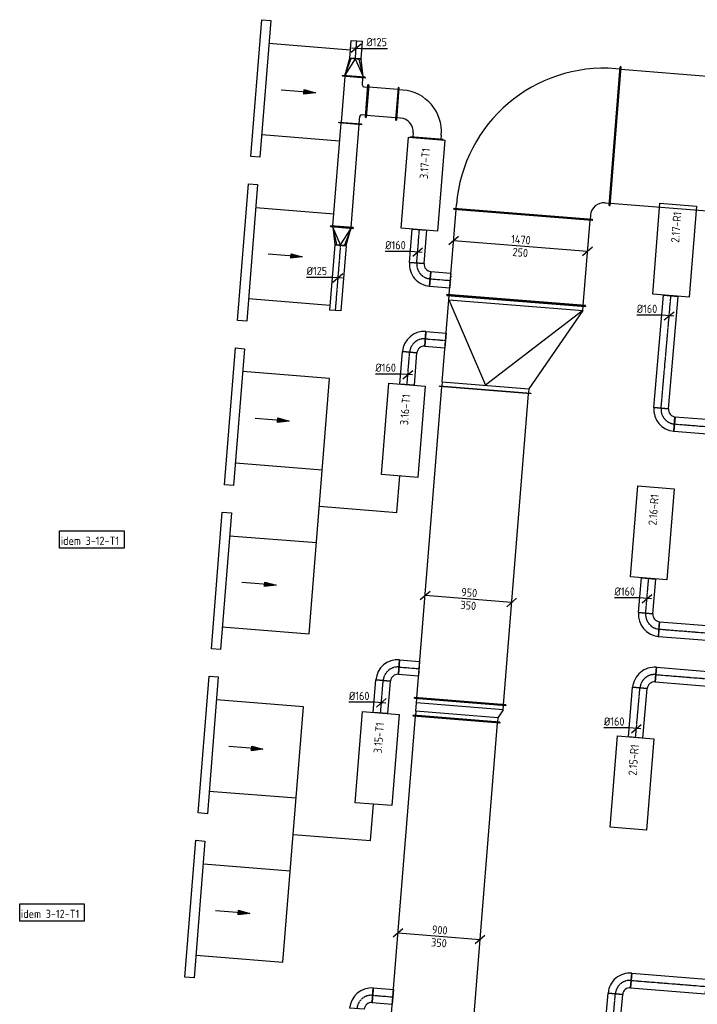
# Model space of a CAD drawing. Header units: millimetres. Extents: x -2745 to 52607, y -299 to 65129.
# Tile 34 of 40: x 19 to 7432, y 54365 to 65129. Entities that reach past the tile are written whole.
import ezdxf

# ---------------------------------------------------------------- set-up
doc = ezdxf.new("R2010")
doc.units = ezdxf.units.MM
doc.linetypes.add('CENTER2', pattern=[28.575, 19.05, -3.175, 3.175, -3.175])
doc.linetypes.add('SMALL_DASH', pattern=[1.5, 0.5, -1])
for name, color, linetype in [('WL570---_APP', 2, 'Continuous'), ('WL570---_RETOUR_D', 4, 'Continuous'), ('WL570---_RETOUR_HL', 1, 'CENTER2'), ('WL570---_TOEVOER', 3, 'Continuous'), ('WL570---_TOEVOER_D', 3, 'Continuous'), ('WL570---_TOEVOER_HL', 1, 'CENTER2'), ('WL570---_TOEVOER_RST', 3, 'Continuous'), ('WM570---', 1, 'Continuous'), ('WM570---_RETOUR', 1, 'Continuous'), ('WM570---_TOEVOER', 1, 'Continuous')]:
    doc.layers.add(name, color=color, linetype=linetype)
doc.styles.add('STABICAD-018', font='ISOCP.SHX', dxfattribs={"height": 90})
doc.styles.add('STABICAD-025', font='ISOCP.SHX', dxfattribs={"height": 125})

# ---------------------------------------------------------------- blocks, each defined once
blk = doc.blocks.new('*U751')
at = {"color": 0, "linetype": 'Continuous'}
for p, q in [((0, 475, -3025), (5, 475, -3025)), ((0, -475, -3025), (0, 475, -3025)), ((5, -475, -3025), (5, 475, -3025)), ((5, 450, -3025), (3401, 450, -3025)), ((3406, 475, -3025), (3401, 475, -3025)), ((3401, -475, -3025), (3401, 475, -3025)), ((3406, -475, -3025), (3406, 475, -3025)), ((0, -475, -3025), (5, -475, -3025)), ((5, -450, -3025), (3401, -450, -3025)), ((3406, -475, -3025), (3401, -475, -3025))]:
    blk.add_line(p, q, dxfattribs=at)
at = {"layer": 'WM570---_RETOUR', "color": 2, "style": 'STABICAD-025'}
for tag in ['CODE', 'SECTIONCODE', 'POSITIONCODE']:
    blk.add_attdef(tag, (4525, 54088, 3025), '', height=1.8, dxfattribs=at)
blk = doc.blocks.new('*U752')
at = {"color": 0, "linetype": 'Continuous'}
for p, q in [((-50, 475, -3025), (-45, 475, -3025)), ((-50, -475, -3025), (-50, 475, -3025)), ((-45, -475, -3025), (-45, 475, -3025)), ((0, 450, -3025), (-45, 450, -3025)), ((0, 450, -3025), (93, 450, -3025)), ((0, -450, -3025), (0, 450, -3025)), ((93, 450, -3025), (138, 450, -3025)), ((93, -500, -3025), (93, 450, -3025)), ((143, 475, -3025), (138, 475, -3025)), ((138, -525, -3025), (138, 475, -3025)), ((143, -525, -3025), (143, 475, -3025)), ((-50, -475, -3025), (-45, -475, -3025)), ((0, -450, -3025), (-45, -450, -3025)), ((93, -500, -3025), (0, -450, -3025)), ((93, -500, -3025), (138, -500, -3025)), ((143, -525, -3025), (138, -525, -3025))]:
    blk.add_line(p, q, dxfattribs=at)
at = {"layer": 'WM570---_RETOUR', "color": 2}
for tag, p, style in [('CODE', (4802, 57632, 3025), 'STABICAD-018'), ('POSITIONCODE', (4802, 57532, 3025), 'STABICAD-025'), ('SECTIONCODE', (4802, 57532, 3025), 'STABICAD-025')]:
    blk.add_attdef(tag, p, '', height=1.8, dxfattribs=dict(at, style=style))
blk = doc.blocks.new('*U762')
at = {"color": 0, "linetype": 'Continuous'}
for p, q in [((0, 500, -3025), (5, 500, -3025)), ((0, -500, -3025), (0, 500, -3025)), ((5, -500, -3025), (5, 500, -3025)), ((5, 475, -3025), (3415, 475, -3025)), ((3420, 500, -3025), (3415, 500, -3025)), ((3415, -500, -3025), (3415, 500, -3025)), ((3420, -500, -3025), (3420, 500, -3025)), ((0, -500, -3025), (5, -500, -3025)), ((5, -475, -3025), (3415, -475, -3025)), ((3420, -500, -3025), (3415, -500, -3025))]:
    blk.add_line(p, q, dxfattribs=at)
at = {"layer": 'WM570---_RETOUR', "color": 2, "style": 'STABICAD-025'}
for tag in ['CODE', 'POSITIONCODE', 'SECTIONCODE']:
    blk.add_attdef(tag, (4838, 57673, 3025), '', height=1.8, dxfattribs=at)
blk = doc.blocks.new('*U674')
at = {"color": 0, "linetype": 'Continuous'}
for p, q in [((-160, -80, -2975), (-160, 80, -2975)), ((80, -160, -2975), (-80, -160, -2975)), ((76, -160, -2975), (0, -160, -2975)), ((76, -160, -2975), (76, -160, -2975))]:
    blk.add_line(p, q, dxfattribs=at)
for radius in [240, 80]:
    blk.add_arc((-160, -160, -2975), radius, 0, 90, dxfattribs=at)
at = {"layer": 'WL570---_TOEVOER_HL', "linetype": 'CENTER2'}
blk.add_arc((-160, -160, -2975), 160, 0, 90, dxfattribs=at)
at = {"layer": 'WM570---_RETOUR', "color": 2, "style": 'STABICAD-025'}
for tag in ['CODE', 'POSITIONCODE', 'SECTIONCODE']:
    blk.add_attdef(tag, (3147, 47299, 2975), '', height=1.8, dxfattribs=at)
blk = doc.blocks.new('*U675')
at = {"color": 0, "linetype": 'Continuous'}
for p, q in [((0, 80, -2975), (221, 80, -2975)), ((0, -80, -2975), (0, 80, -2975)), ((221, 80, -2975), (221, -80, -2975)), ((0, -80, -2975), (221, -80, -2975))]:
    blk.add_line(p, q, dxfattribs=at)
at = {"layer": 'WL570---_TOEVOER_HL', "linetype": 'CENTER2'}
blk.add_line((0, 0, -2975), (221, 0, -2975), dxfattribs=at)
at = {"layer": 'WM570---_RETOUR', "color": 2, "style": 'STABICAD-025'}
for tag in ['CODE', 'POSITIONCODE', 'SECTIONCODE']:
    blk.add_attdef(tag, (3307, 47286, 2975), '', height=1.8, dxfattribs=at)
blk = doc.blocks.new('*U676')
at = {"color": 0, "linetype": 'Continuous'}
for p, q in [((0, 80, -2975), (357, 80, -2975)), ((0, -80, -2975), (0, 80, -2975)), ((357, 80, -2975), (357, -80, -2975)), ((0, -80, -2975), (357, -80, -2975))]:
    blk.add_line(p, q, dxfattribs=at)
at = {"layer": 'WL570---_TOEVOER_HL', "linetype": 'CENTER2'}
blk.add_line((0, 0, -2975), (357, 0, -2975), dxfattribs=at)
at = {"layer": 'WM570---_RETOUR', "color": 2, "style": 'STABICAD-018'}
for tag, p in [('POSITIONCODE', (2985, 47152, 2975)), ('SECTIONCODE', (2985, 47152, 2975)), ('CODE', (3106, 46784, 2975))]:
    blk.add_attdef(tag, p, '', height=1.8, dxfattribs=at)
blk = doc.blocks.new('*U677')
at = {"color": 0, "linetype": 'Continuous'}
for p, q in [((-80, 6, -2975), (-355, 6, -2975)), ((50, -4, -2975), (-80, 6, -2975)), ((-54, -46, -2975), (54, 46, -2975))]:
    blk.add_line(p, q, dxfattribs=at)
at = {"color": 0, "linetype": 'Continuous', "style": 'STABICAD-018'}
blk.add_text('%%c160', height=90, dxfattribs=at).set_placement((-355, 31, -2975))
at = {"layer": 'WM570---_RETOUR', "color": 2, "style": 'STABICAD-018'}
blk.add_attdef('CODE', (3115, 46895, 2975), '', height=1.8, dxfattribs=at)
blk = doc.blocks.new('*U716')
at = {"color": 0, "linetype": 'Continuous'}
for p, q in [((0, 80, -2975), (702, 80, -2975)), ((0, -80, -2975), (0, 80, -2975)), ((702, 80, -2975), (702, -80, -2975)), ((0, -80, -2975), (702, -80, -2975))]:
    blk.add_line(p, q, dxfattribs=at)
at = {"layer": 'WL570---_RETOUR_HL', "linetype": 'CENTER2'}
blk.add_line((0, 0, -2975), (702, 0, -2975), dxfattribs=at)
at = {"layer": 'WM570---_RETOUR', "color": 2, "style": 'STABICAD-018'}
for tag, p in [('POSITIONCODE', (6356, 54141, 2975)), ('SECTIONCODE', (6356, 54141, 2975)), ('CODE', (6475, 53781, 2975))]:
    blk.add_attdef(tag, p, '', height=1.8, dxfattribs=at)
blk = doc.blocks.new('*U714')
at = {"color": 0, "linetype": 'Continuous'}
for p, q in [((-160, -80, -2975), (-160, 80, -2975)), ((80, -160, -2975), (-80, -160, -2975)), ((-76, -160, -2975), (-76, -161, -2975)), ((0, -160, -2975), (-76, -160, -2975))]:
    blk.add_line(p, q, dxfattribs=at)
for radius, start in [(240, 0), (80, 360)]:
    blk.add_arc((-160, -160, -2975), radius, start, 90, dxfattribs=at)
at = {"layer": 'WL570---_RETOUR_HL', "linetype": 'CENTER2'}
blk.add_arc((-160, -160, -2975), 160, 360, 90, dxfattribs=at)
at = {"layer": 'WM570---_RETOUR', "color": 2, "style": 'STABICAD-025'}
for tag in ['CODE', 'POSITIONCODE', 'SECTIONCODE']:
    blk.add_attdef(tag, (6550, 54640, 2975), '', height=1.8, dxfattribs=at)
blk = doc.blocks.new('*U715')
at = {"color": 0, "linetype": 'Continuous'}
for p, q in [((0, 80, -2975), (817, 80, -2975)), ((0, -80, -2975), (0, 80, -2975)), ((817, 80, -2975), (817, -80, -2975)), ((0, -80, -2975), (817, -80, -2975))]:
    blk.add_line(p, q, dxfattribs=at)
at = {"layer": 'WL570---_RETOUR_HL', "linetype": 'CENTER2'}
blk.add_line((0, 0, -2975), (817, 0, -2975), dxfattribs=at)
at = {"layer": 'WM570---_RETOUR', "color": 2, "style": 'STABICAD-025'}
for tag in ['CODE', 'SECTIONCODE', 'POSITIONCODE']:
    blk.add_attdef(tag, (6709, 54626, 2975), '', height=1.8, dxfattribs=at)
blk = doc.blocks.new('*U720')
at = {"color": 0, "linetype": 'Continuous'}
for p, q in [((0, 80, -2975), (543, 80, -2975)), ((0, -80, -2975), (0, 80, -2975)), ((543, 80, -2975), (543, -80, -2975)), ((0, -80, -2975), (543, -80, -2975))]:
    blk.add_line(p, q, dxfattribs=at)
at = {"layer": 'WL570---_RETOUR_HL', "linetype": 'CENTER2'}
blk.add_line((0, 0, -2975), (543, 0, -2975), dxfattribs=at)
at = {"layer": 'WM570---_RETOUR', "color": 2, "style": 'STABICAD-018'}
for tag, p in [('POSITIONCODE', (6638, 57642, 2975)), ('SECTIONCODE', (6638, 57642, 2975)), ('CODE', (6757, 57283, 2975))]:
    blk.add_attdef(tag, p, '', height=1.8, dxfattribs=at)
blk = doc.blocks.new('*U721')
at = {"color": 0, "linetype": 'Continuous'}
for p, q in [((-80, 7, -2975), (-355, 7, -2975)), ((50, -4, -2975), (-80, 7, -2975)), ((-54, -45, -2975), (54, 45, -2975))]:
    blk.add_line(p, q, dxfattribs=at)
at = {"color": 0, "linetype": 'Continuous', "style": 'STABICAD-018'}
blk.add_text('%%c160', height=90, dxfattribs=at).set_placement((-355, 32, -2975))
at = {"layer": 'WM570---_RETOUR', "color": 2, "style": 'STABICAD-018'}
blk.add_attdef('CODE', (6766, 57379, 2975), '', height=1.8, dxfattribs=at)
blk = doc.blocks.new('*U718')
at = {"color": 0, "linetype": 'Continuous'}
for p, q in [((-160, -80, -2975), (-160, 80, -2975)), ((80, -160, -2975), (-80, -160, -2975)), ((-76, -160, -2975), (-76, -161, -2975)), ((0, -160, -2975), (-76, -160, -2975))]:
    blk.add_line(p, q, dxfattribs=at)
for radius, start in [(240, 0), (80, 360)]:
    blk.add_arc((-160, -160, -2975), radius, start, 90, dxfattribs=at)
at = {"layer": 'WL570---_RETOUR_HL', "linetype": 'CENTER2'}
blk.add_arc((-160, -160, -2975), 160, 360, 90, dxfattribs=at)
at = {"layer": 'WM570---_RETOUR', "color": 2, "style": 'STABICAD-025'}
for tag in ['CODE', 'POSITIONCODE', 'SECTIONCODE']:
    blk.add_attdef(tag, (6819, 57983, 2975), '', height=1.8, dxfattribs=at)
blk = doc.blocks.new('*U719')
at = {"color": 0, "linetype": 'Continuous'}
for p, q in [((0, 80, -2975), (817, 80, -2975)), ((0, -80, -2975), (0, 80, -2975)), ((817, 80, -2975), (817, -80, -2975)), ((0, -80, -2975), (817, -80, -2975))]:
    blk.add_line(p, q, dxfattribs=at)
at = {"layer": 'WL570---_RETOUR_HL', "linetype": 'CENTER2'}
blk.add_line((0, 0, -2975), (817, 0, -2975), dxfattribs=at)
at = {"layer": 'WM570---_RETOUR', "color": 2, "style": 'STABICAD-025'}
for tag in ['CODE', 'POSITIONCODE', 'SECTIONCODE']:
    blk.add_attdef(tag, (6978, 57969, 2975), '', height=1.8, dxfattribs=at)
blk = doc.blocks.new('*U724')
at = {"color": 0, "linetype": 'Continuous'}
for p, q in [((0, 80, -2975), (382, 80, -2975)), ((0, -80, -2975), (0, 80, -2975)), ((382, 80, -2975), (382, -80, -2975)), ((0, -80, -2975), (382, -80, -2975))]:
    blk.add_line(p, q, dxfattribs=at)
at = {"layer": 'WL570---_RETOUR_HL', "linetype": 'CENTER2'}
blk.add_line((0, 0, -2975), (382, 0, -2975), dxfattribs=at)
at = {"layer": 'WM570---_RETOUR', "color": 2, "style": 'STABICAD-018'}
for tag, p in [('POSITIONCODE', (6748, 59000, 2975)), ('SECTIONCODE', (6748, 59000, 2975)), ('CODE', (6867, 58640, 2975))]:
    blk.add_attdef(tag, p, '', height=1.8, dxfattribs=at)
blk = doc.blocks.new('*U722')
at = {"color": 0, "linetype": 'Continuous'}
for p, q in [((-80, 160, -2975), (80, 160, -2975)), ((0, 160, -2975), (76, 160, -2975)), ((76, 160, -2975), (76, 161, -2975)), ((-160, -80, -2975), (-160, 80, -2975))]:
    blk.add_line(p, q, dxfattribs=at)
for radius, end in [(80, 0), (240, 360)]:
    blk.add_arc((-160, 160, -2975), radius, 270, end, dxfattribs=at)
at = {"layer": 'WL570---_RETOUR_HL', "linetype": 'CENTER2'}
blk.add_arc((-160, 160, -2975), 160, 270, 360, dxfattribs=at)
at = {"layer": 'WM570---_RETOUR', "color": 2, "style": 'STABICAD-025'}
for tag in ['CODE', 'POSITIONCODE', 'SECTIONCODE']:
    blk.add_attdef(tag, (6853, 58481, 2975), '', height=1.8, dxfattribs=at)
blk = doc.blocks.new('*U723')
at = {"color": 0, "linetype": 'Continuous'}
for p, q in [((0, 80, -2975), (822, 80, -2975)), ((0, -80, -2975), (0, 80, -2975)), ((822, 80, -2975), (822, -80, -2975)), ((0, -80, -2975), (822, -80, -2975))]:
    blk.add_line(p, q, dxfattribs=at)
at = {"layer": 'WL570---_RETOUR_HL', "linetype": 'CENTER2'}
blk.add_line((0, 0, -2975), (822, 0, -2975), dxfattribs=at)
at = {"layer": 'WM570---_RETOUR', "color": 2, "style": 'STABICAD-025'}
for tag in ['CODE', 'POSITIONCODE', 'SECTIONCODE']:
    blk.add_attdef(tag, (7013, 58467, 2975), '', height=1.8, dxfattribs=at)
blk = doc.blocks.new('*U725')
at = {"color": 0, "linetype": 'Continuous'}
for p, q in [((-80, 7, -2975), (-355, 7, -2975)), ((50, -4, -2975), (-80, 7, -2975)), ((-54, -45, -2975), (54, 45, -2975))]:
    blk.add_line(p, q, dxfattribs=at)
at = {"color": 0, "linetype": 'Continuous', "style": 'STABICAD-018'}
blk.add_text('%%c160', height=90, dxfattribs=at).set_placement((-355, 32, -2975))
at = {"layer": 'WM570---_RETOUR', "color": 2, "style": 'STABICAD-025'}
blk.add_attdef('CODE', (6881, 58800, 2975), '', height=1.8, dxfattribs=at)
blk = doc.blocks.new('*U755')
at = {"color": 0, "linetype": 'Continuous'}
for p, q in [((-395, 82, -3025), (-502, -10, -3025)), ((449, -36, -3025), (-449, 36, -3025)), ((502, 10, -3025), (395, -82, -3025))]:
    blk.add_line(p, q, dxfattribs=at)
at = {"color": 0, "linetype": 'Continuous', "style": 'STABICAD-018'}
for s, p in [('900', (-81, 32, -3025)), ('350', (-90, -108, -3025))]:
    blk.add_text(s, height=90, rotation=355.4126, dxfattribs=at).set_placement(p)
at = {"layer": 'WM570---_RETOUR', "color": 2, "style": 'STABICAD-025'}
blk.add_attdef('CODE', (4607, 55107, 3025), '', height=1.8, dxfattribs=at)
blk = doc.blocks.new('*U759')
at = {"color": 0, "linetype": 'Continuous'}
for p, q in [((-420, 84, -3025), (-527, -8, -3025)), ((473, -38, -3025), (-473, 38, -3025)), ((527, 8, -3025), (420, -84, -3025))]:
    blk.add_line(p, q, dxfattribs=at)
at = {"color": 0, "linetype": 'Continuous', "style": 'STABICAD-018'}
for s, p in [('950', (-81, 32, -3025)), ('350', (-90, -108, -3025))]:
    blk.add_text(s, height=90, rotation=355.4126, dxfattribs=at).set_placement(p)
at = {"layer": 'WM570---_RETOUR', "color": 2, "style": 'STABICAD-025'}
blk.add_attdef('CODE', (4928, 58795, 3025), '', height=1.8, dxfattribs=at)
blk = doc.blocks.new('*U882')
at = {"color": 0, "linetype": 'Continuous'}
for p, q in [((0, 760, -2975), (5, 760, -2975)), ((0, -760, -2975), (0, 760, -2975)), ((5, -760, -2975), (5, 760, -2975)), ((944, 760, -2975), (939, 760, -2975)), ((939, -760, -2975), (939, 760, -2975)), ((944, -760, -2975), (944, 760, -2975)), ((5, 735, -2975), (939, 735, -2975)), ((5, -735, -2975), (939, -735, -2975)), ((0, -760, -2975), (5, -760, -2975)), ((944, -760, -2975), (939, -760, -2975))]:
    blk.add_line(p, q, dxfattribs=at)
at = {"layer": 'WM570---_RETOUR', "color": 2, "style": 'STABICAD-025'}
for tag, p in [('POSITIONCODE', (5353, 62712, 2975)), ('SECTIONCODE', (5353, 62712, 2975)), ('CODE', (5451, 62058, 2975))]:
    blk.add_attdef(tag, p, '', height=1.8, dxfattribs=at)
blk = doc.blocks.new('*U761')
at = {"color": 0, "linetype": 'Continuous'}
for p, q in [((0, 760, -2975), (5, 760, -2975)), ((0, -760, -2975), (0, 760, -2975)), ((5, -760, -2975), (5, 760, -2975)), ((50, 735, -2975), (5, 735, -2975)), ((50, 735, -2975), (950, 215, -2975)), ((50, -735, -2975), (50, 735, -2975)), ((50, 735, 125), (950, -260, 225)), ((1000, 240, -2975), (995, 240, -2975)), ((995, -760, -2975), (995, 240, -2975)), ((1000, -760, -2975), (1000, 240, -2975)), ((950, 215, -2975), (995, 215, -2975)), ((950, -735, -2975), (950, 215, -2975)), ((50, -735, 125), (950, -260, 225)), ((50, -735, -2975), (5, -735, -2975)), ((950, -735, -2975), (50, -735, -2975)), ((950, -735, -2975), (995, -735, -2975)), ((0, -760, -2975), (5, -760, -2975)), ((1000, -760, -2975), (995, -760, -2975))]:
    blk.add_line(p, q, dxfattribs=at)
at = {"layer": 'WM570---_RETOUR', "color": 2, "style": 'STABICAD-025'}
for tag in ['CODE', 'POSITIONCODE', 'SECTIONCODE']:
    blk.add_attdef(tag, (5451, 62058, 2975), '', height=1.8, dxfattribs=at)
blk = doc.blocks.new('*U753')
at = {"color": 0, "linetype": 'Continuous'}
for p, q in [((0, 80, -2975), (366, 80, -2975)), ((0, -80, -2975), (0, 80, -2975)), ((366, 80, -2975), (366, -80, -2975)), ((0, -80, -2975), (366, -80, -2975))]:
    blk.add_line(p, q, dxfattribs=at)
at = {"layer": 'WL570---_TOEVOER_HL', "linetype": 'CENTER2'}
blk.add_line((0, 0, -2975), (366, 0, -2975), dxfattribs=at)
at = {"layer": 'WM570---_RETOUR', "color": 2, "style": 'STABICAD-018'}
for tag, p in [('SECTIONCODE', (4242, 62836, 2975)), ('POSITIONCODE', (4226, 62639, 2975)), ('CODE', (4363, 62468, 2975))]:
    blk.add_attdef(tag, p, '', height=1.8, dxfattribs=at)
blk = doc.blocks.new('*U756')
at = {"color": 0, "linetype": 'Continuous'}
for p, q in [((-80, 6, -2975), (-355, 6, -2975)), ((50, -4, -2975), (-80, 6, -2975)), ((-54, -46, -2975), (54, 46, -2975))]:
    blk.add_line(p, q, dxfattribs=at)
at = {"color": 0, "linetype": 'Continuous', "style": 'STABICAD-018'}
blk.add_text('%%c160', height=90, dxfattribs=at).set_placement((-355, 31, -2975))
at = {"layer": 'WM570---_RETOUR', "color": 2, "style": 'STABICAD-018'}
blk.add_attdef('CODE', (4373, 62588, 2975), '', height=1.8, dxfattribs=at)
blk = doc.blocks.new('*U754')
at = {"color": 0, "linetype": 'Continuous'}
for p, q in [((-80, 160, -2975), (80, 160, -2975)), ((-76, 160, -2975), (-76, 160, -2975)), ((-76, 160, -2975), (0, 160, -2975)), ((-160, -80, -2975), (-160, 80, -2975))]:
    blk.add_line(p, q, dxfattribs=at)
for radius in [80, 240]:
    blk.add_arc((-160, 160, -2975), radius, 270, 360, dxfattribs=at)
at = {"layer": 'WL570---_TOEVOER_HL', "linetype": 'CENTER2'}
blk.add_arc((-160, 160, -2975), 160, 270, 0, dxfattribs=at)
at = {"layer": 'WM570---_RETOUR', "color": 2, "style": 'STABICAD-025'}
for tag in ['CODE', 'POSITIONCODE', 'SECTIONCODE']:
    blk.add_attdef(tag, (4351, 62309, 2975), '', height=1.8, dxfattribs=at)
blk = doc.blocks.new('*U760')
at = {"color": 0, "linetype": 'Continuous'}
for p, q in [((0, 80, -2975), (222, 80, -2975)), ((0, -80, -2975), (0, 80, -2975)), ((0, -80, -2975), (222, -80, -2975))]:
    blk.add_line(p, q, dxfattribs=at)
at = {"color": 2, "linetype": 'SMALL_DASH'}
for p, q in [((222, 80, -2975), (222, 80, -2975)), ((222, 80, -2975), (222, -80, -2975)), ((222, -80, -2975), (222, -80, -2975))]:
    blk.add_line(p, q, dxfattribs=at)
at = {"layer": 'WL570---_TOEVOER_HL', "linetype": 'CENTER2'}
blk.add_line((0, 0, -2975), (222, 0, -2975), dxfattribs=at)
at = {"layer": 'WM570---_RETOUR', "color": 2, "style": 'STABICAD-025'}
for tag, p in [('POSITIONCODE', (4609, 62439, 2975)), ('CODE', (4510, 62296, 2975)), ('SECTIONCODE', (4510, 62296, 2975))]:
    blk.add_attdef(tag, p, '', height=1.8, dxfattribs=at)
blk = doc.blocks.new('*U879')
at = {"color": 0, "linetype": 'Continuous'}
for p, q in [((-679, 105, -2975), (-786, 13, -2975)), ((733, -59, -2975), (-733, 59, -2975)), ((786, -13, -2975), (679, -105, -2975))]:
    blk.add_line(p, q, dxfattribs=at)
at = {"color": 0, "linetype": 'Continuous', "style": 'STABICAD-018'}
for s, p in [('1470', (-106, 34, -2975)), ('250', (-91, -108, -2975))]:
    blk.add_text(s, height=90, rotation=355.4126, dxfattribs=at).set_placement(p)
at = {"layer": 'WM570---_RETOUR', "color": 2, "style": 'STABICAD-025'}
blk.add_attdef('CODE', (5499, 62654, 2975), '', height=1.8, dxfattribs=at)
blk = doc.blocks.new('*U883')
at = {"color": 0, "linetype": 'Continuous'}
for p, q in [((-935, 760, -2975), (-930, 760, -2975)), ((-935, -760, -2975), (-935, 760, -2975)), ((-930, -760, -2975), (-930, 760, -2975)), ((-930, 735, -2975), (-885, 735, -2975)), ((-885, -735, -2975), (-930, -735, -2975)), ((-935, -760, -2975), (-930, -760, -2975)), ((-760, -935, -2975), (-760, -930, -2975)), ((-760, -930, -2975), (760, -930, -2975)), ((-760, -935, -2975), (760, -935, -2975)), ((-735, -885, -2975), (-735, -930, -2975)), ((735, -930, -2975), (735, -885, -2975)), ((760, -935, -2975), (760, -930, -2975))]:
    blk.add_line(p, q, dxfattribs=at)
for radius, start in [(1620, 360), (150, 0)]:
    blk.add_arc((-885, -885, -2975), radius, start, 90, dxfattribs=at)
at = {"layer": 'WM570---_RETOUR', "color": 2, "style": 'STABICAD-025'}
for tag in ['CODE', 'POSITIONCODE', 'SECTIONCODE']:
    blk.add_attdef(tag, (5601, 63931, 2975), '', height=1.8, dxfattribs=at)
blk = doc.blocks.new('*U884')
at = {"color": 0, "linetype": 'Continuous'}
for p, q in [((0, 760, -2975), (5, 760, -2975)), ((0, -760, -2975), (0, 760, -2975)), ((5, -760, -2975), (5, 760, -2975)), ((1667, 760, -2975), (1662, 760, -2975)), ((1662, -760, -2975), (1662, 760, -2975)), ((1667, -760, -2975), (1667, 760, -2975)), ((5, 735, -2975), (1662, 735, -2975)), ((5, -735, -2975), (1662, -735, -2975)), ((0, -760, -2975), (5, -760, -2975)), ((1667, -760, -2975), (1662, -760, -2975))]:
    blk.add_line(p, q, dxfattribs=at)
at = {"layer": 'WM570---_RETOUR', "color": 2, "style": 'STABICAD-025'}
for tag, p in [('POSITIONCODE', (7187, 63954, 2975)), ('SECTIONCODE', (7187, 63954, 2975)), ('CODE', (6533, 63856, 2975))]:
    blk.add_attdef(tag, p, '', height=1.8, rotation=270, dxfattribs=at)
blk = doc.blocks.new('*U763')
at = {"color": 0, "linetype": 'Continuous'}
for p, q in [((-179, 354, -3000), (-179, 349, -3000)), ((179, 354, -3000), (-179, 354, -3000)), ((179, 349, -3000), (-179, 349, -3000)), ((-154, 304, -3000), (-154, 349, -3000)), ((154, 304, -3000), (154, 349, -3000)), ((179, 354, -3000), (179, 349, -3000)), ((-354, 179, -3000), (-349, 179, -3000)), ((-354, -179, -3000), (-354, 179, -3000)), ((-349, -179, -3000), (-349, 179, -3000)), ((-304, 154, -3000), (-349, 154, -3000)), ((-354, -179, -3000), (-349, -179, -3000)), ((-304, -154, -3000), (-349, -154, -3000))]:
    blk.add_line(p, q, dxfattribs=at)
for radius in [150, 458]:
    blk.add_arc((-304, 304, -3000), radius, 270, 0, dxfattribs=at)
at = {"layer": 'WM570---_RETOUR', "color": 2, "style": 'STABICAD-018'}
for tag in ['CODE', 'POSITIONCODE', 'SECTIONCODE']:
    blk.add_attdef(tag, (4506, 64227, 3000), '', height=1.8, dxfattribs=at)
blk = doc.blocks.new('*U766')
at = {"color": 0, "linetype": 'Continuous'}
for p, q in [((0, 179, -3000), (5, 179, -3000)), ((0, -179, -3000), (0, 179, -3000)), ((5, -179, -3000), (5, 179, -3000)), ((5, 154, -3000), (325, 154, -3000)), ((330, 179, -3000), (325, 179, -3000)), ((325, -179, -3000), (325, 179, -3000)), ((330, -179, -3000), (330, 179, -3000)), ((0, -179, -3000), (5, -179, -3000)), ((5, -154, -3000), (325, -154, -3000)), ((330, -179, -3000), (325, -179, -3000))]:
    blk.add_line(p, q, dxfattribs=at)
at = {"layer": 'WM570---_RETOUR', "color": 2, "style": 'STABICAD-018'}
blk.add_attdef('CODE', (4149, 64210, 3000), '', height=1.8, rotation=175, dxfattribs=at)
for tag in ['POSITIONCODE', 'SECTIONCODE']:
    blk.add_attdef(tag, (3891, 64081, 3000), '', height=1.8, dxfattribs=at)
blk = doc.blocks.new('*U768')
at = {"color": 0, "linetype": 'Continuous'}
for p, q in [((0, 125, -3000), (5, 125, -3000)), ((0, -125, -3000), (0, 125, -3000)), ((5, -125, -3000), (5, 125, -3000)), ((1137, 125, -3000), (1132, 125, -3000)), ((1132, -125, -3000), (1132, 125, -3000)), ((1137, -125, -3000), (1137, 125, -3000)), ((5, 100, -3000), (1132, 100, -3000)), ((5, -100, -3000), (1132, -100, -3000)), ((0, -125, -3000), (5, -125, -3000)), ((1137, -125, -3000), (1132, -125, -3000))]:
    blk.add_line(p, q, dxfattribs=at)
at = {"layer": 'WM570---_RETOUR', "color": 2, "style": 'STABICAD-018'}
for tag, p in [('POSITIONCODE', (3440, 63440, 3000)), ('CODE', (3544, 62862, 3000)), ('SECTIONCODE', (3544, 62862, 3000))]:
    blk.add_attdef(tag, p, '', height=1.8, dxfattribs=at)
blk = doc.blocks.new('*U767')
at = {"color": 0, "linetype": 'Continuous'}
for p, q in [((-256, 125, -3000), (-251, 125, -3000)), ((-256, 125, -3000), (-256, -125, -3000)), ((-251, 125, -3000), (-251, -125, -3000)), ((256, 125, -3000), (251, 125, -3000)), ((251, -125, -3000), (251, 125, -3000)), ((256, -125, -3000), (256, 125, -3000)), ((251, 100, -3000), (-251, 100, -3000)), ((-251, -100, -3000), (-170, -100, -3000)), ((170, -100, -3000), (251, -100, -3000)), ((-256, -125, -3000), (-251, -125, -3000)), ((-179, -166, -3000), (-179, -161, -3000)), ((-179, -161, -3000), (179, -161, -3000)), ((-179, -166, -3000), (179, -166, -3000)), ((-154, -161, -3000), (-154, -116, -3000)), ((154, -116, -3000), (154, -161, -3000)), ((179, -166, -3000), (179, -161, -3000)), ((256, -125, -3000), (251, -125, -3000))]:
    blk.add_line(p, q, dxfattribs=at)
for centre, start, end in [((-170, -116, -3000), 0, 90), ((170, -116, -3000), 90, 180)]:
    blk.add_arc(centre, 16, start, end, dxfattribs=at)
at = {"layer": 'WM570---_RETOUR', "color": 2, "style": 'STABICAD-018'}
for tag in ['CODE', 'POSITIONCODE', 'SECTIONCODE']:
    blk.add_attdef(tag, (3655, 64250, 3000), '', height=1.8, dxfattribs=at)
blk = doc.blocks.new('*U769')
at = {"color": 0, "linetype": 'Continuous'}
for p, q in [((-5, 125, -3000), (0, 125, -3000)), ((-5, -125, -3000), (-5, 125, -3000)), ((0, -125, -3000), (0, 125, -3000)), ((5, 100, -3000), (0, 100, -3000)), ((190, 0, -3000), (5, 100, -3000)), ((5, 100, -3000), (190, 44, -3000)), ((190, 62, -3000), (5, 100, -3000)), ((190, 0, -3000), (5, -100, -3000)), ((195, 62, -3000), (190, 62, -3000)), ((190, -63, -3000), (190, 62, -3000)), ((195, -63, -3000), (195, 62, -3000)), ((5, -100, -3000), (0, -100, -3000)), ((5, -100, -3000), (190, -44, -3000)), ((5, -100, -3000), (190, -63, -3000)), ((195, -63, -3000), (190, -63, -3000)), ((-5, -125, -3000), (0, -125, -3000))]:
    blk.add_line(p, q, dxfattribs=at)
at = {"layer": 'WM570---_RETOUR', "color": 2, "style": 'STABICAD-018'}
for tag, p in [('CODE', (3543, 62957, 3000)), ('SECTIONCODE', (3543, 62857, 3000)), ('POSITIONCODE', (3543, 62857, 3000))]:
    blk.add_attdef(tag, p, '', height=1.8, dxfattribs=at)
blk = doc.blocks.new('*U770')
at = {"color": 0, "linetype": 'Continuous'}
for p, q in [((0, 63, -3000), (715, 63, -3000)), ((0, -62, -3000), (0, 63, -3000)), ((715, 63, -3000), (715, -62, -3000)), ((0, -62, -3000), (715, -62, -3000))]:
    blk.add_line(p, q, dxfattribs=at)
at = {"layer": 'WL570---_TOEVOER_HL', "linetype": 'CENTER2'}
blk.add_line((0, 0, -3000), (715, 0, -3000), dxfattribs=at)
at = {"layer": 'WM570---_RETOUR', "color": 2, "style": 'STABICAD-018'}
for tag, p in [('CODE', (3528, 62662, 3000)), ('SECTIONCODE', (3528, 62662, 3000)), ('POSITIONCODE', (3665, 62501, 3000))]:
    blk.add_attdef(tag, p, '', height=1.8, dxfattribs=at)
blk = doc.blocks.new('*U765')
at = {"color": 0, "linetype": 'Continuous'}
for p, q in [((-5, 125, -3000), (0, 125, -3000)), ((-5, -125, -3000), (-5, 125, -3000)), ((0, -125, -3000), (0, 125, -3000)), ((5, 100, -3000), (0, 100, -3000)), ((190, 0, -3000), (5, 100, -3000)), ((5, 100, -3000), (190, 44, -3000)), ((190, 62, -3000), (5, 100, -3000)), ((195, 62, -3000), (190, 62, -3000)), ((190, -63, -3000), (190, 62, -3000)), ((195, -63, -3000), (195, 62, -3000)), ((5, -100, -3000), (0, -100, -3000)), ((190, 0, -3000), (5, -100, -3000)), ((5, -100, -3000), (190, -44, -3000)), ((5, -100, -3000), (190, -63, -3000)), ((195, -63, -3000), (190, -63, -3000)), ((-5, -125, -3000), (0, -125, -3000))]:
    blk.add_line(p, q, dxfattribs=at)
at = {"layer": 'WM570---_RETOUR', "color": 2, "style": 'STABICAD-018'}
for tag, p in [('CODE', (3676, 64610, 3000)), ('POSITIONCODE', (3676, 64510, 3000)), ('SECTIONCODE', (3676, 64510, 3000))]:
    blk.add_attdef(tag, p, '', height=1.8, dxfattribs=at)
blk = doc.blocks.new('*U764')
at = {"color": 0, "linetype": 'Continuous'}
for p, q in [((0, 62, -3000), (194, 62, -3000)), ((0, -63, -3000), (0, 62, -3000)), ((194, 62, -3000), (194, -63, -3000)), ((0, -63, -3000), (194, -63, -3000))]:
    blk.add_line(p, q, dxfattribs=at)
at = {"layer": 'WL570---_TOEVOER_HL', "linetype": 'CENTER2'}
blk.add_line((0, 0, -3000), (194, 0, -3000), dxfattribs=at)
at = {"layer": 'WM570---_RETOUR', "color": 2, "style": 'STABICAD-018'}
for tag, p in [('SECTIONCODE', (3566, 65024, 3000)), ('POSITIONCODE', (3566, 65024, 3000)), ('CODE', (3691, 64705, 3000))]:
    blk.add_attdef(tag, p, '', height=1.8, dxfattribs=at)
blk = doc.blocks.new('*U771')
at = {"color": 0, "linetype": 'Continuous'}
for p, q in [((-62, 5, -3000), (-341, 5, -3000)), ((50, -4, -3000), (-62, 5, -3000)), ((-54, -46, -3000), (54, 46, -3000))]:
    blk.add_line(p, q, dxfattribs=at)
at = {"color": 0, "linetype": 'Continuous', "style": 'STABICAD-018'}
blk.add_text('%%c125', height=90, dxfattribs=at).set_placement((-341, 30, -3000))
at = {"layer": 'WM570---_RETOUR', "color": 2, "style": 'STABICAD-025'}
blk.add_attdef('CODE', (3499, 62307, 3000), '', height=1.8, dxfattribs=at)
blk = doc.blocks.new('*U772')
at = {"color": 0, "linetype": 'Continuous'}
for p, q in [((-54, -46, -3000), (54, 46, -3000)), ((-50, 4, -3000), (62, -5, -3000)), ((62, -5, -3000), (341, -5, -3000))]:
    blk.add_line(p, q, dxfattribs=at)
at = {"color": 0, "linetype": 'Continuous', "style": 'STABICAD-018'}
blk.add_text('%%c125', height=90, dxfattribs=at).set_placement((112, 20, -3000))
at = {"layer": 'WM570---_RETOUR', "color": 2, "style": 'STABICAD-025'}
blk.add_attdef('CODE', (3700, 64819, 3000), '', height=1.8, dxfattribs=at)
blk = doc.blocks.new('*U862')
at = {"color": 0, "linetype": 'Continuous'}
for p, q in [((0, 80, -2975), (1233, 80, -2975)), ((0, -80, -2975), (0, 80, -2975)), ((1233, 80, -2975), (1233, -80, -2975)), ((0, -80, -2975), (1233, -80, -2975))]:
    blk.add_line(p, q, dxfattribs=at)
at = {"layer": 'WL570---_RETOUR_HL', "linetype": 'CENTER2'}
blk.add_line((0, 0, -2975), (1233, 0, -2975), dxfattribs=at)
at = {"layer": 'WM570---_RETOUR', "color": 2, "style": 'STABICAD-018'}
for tag, p in [('POSITIONCODE', (6917, 61242, 2975)), ('SECTIONCODE', (6917, 61242, 2975)), ('CODE', (7036, 60882, 2975))]:
    blk.add_attdef(tag, p, '', height=1.8, dxfattribs=at)
blk = doc.blocks.new('*U863')
at = {"color": 0, "linetype": 'Continuous'}
for p, q in [((-80, 7, -2975), (-355, 7, -2975)), ((50, -4, -2975), (-80, 7, -2975)), ((-54, -45, -2975), (54, 45, -2975))]:
    blk.add_line(p, q, dxfattribs=at)
at = {"color": 0, "linetype": 'Continuous', "style": 'STABICAD-018'}
blk.add_text('%%c160', height=90, dxfattribs=at).set_placement((-355, 32, -2975))
at = {"layer": 'WM570---_RETOUR', "color": 2, "style": 'STABICAD-025'}
blk.add_attdef('CODE', (7124, 61891, 2975), '', height=1.8, dxfattribs=at)
blk = doc.blocks.new('*U860')
at = {"color": 0, "linetype": 'Continuous'}
for p, q in [((-80, 160, -2975), (80, 160, -2975)), ((0, 160, -2975), (76, 160, -2975)), ((76, 160, -2975), (76, 161, -2975)), ((-160, -80, -2975), (-160, 80, -2975))]:
    blk.add_line(p, q, dxfattribs=at)
for radius in [80, 240]:
    blk.add_arc((-160, 160, -2975), radius, 270, 360, dxfattribs=at)
at = {"layer": 'WL570---_RETOUR_HL', "linetype": 'CENTER2'}
blk.add_arc((-160, 160, -2975), 160, 270, 0, dxfattribs=at)
at = {"layer": 'WM570---_RETOUR', "color": 2, "style": 'STABICAD-025'}
for tag in ['CODE', 'POSITIONCODE', 'SECTIONCODE']:
    blk.add_attdef(tag, (7022, 60723, 2975), '', height=1.8, dxfattribs=at)
blk = doc.blocks.new('*U861')
at = {"color": 0, "linetype": 'Continuous'}
for p, q in [((0, 80, -2975), (833, 80, -2975)), ((0, -80, -2975), (0, 80, -2975)), ((833, 80, -2975), (833, -80, -2975)), ((0, -80, -2975), (833, -80, -2975))]:
    blk.add_line(p, q, dxfattribs=at)
at = {"layer": 'WL570---_RETOUR_HL', "linetype": 'CENTER2'}
blk.add_line((0, 0, -2975), (833, 0, -2975), dxfattribs=at)
at = {"layer": 'WM570---_RETOUR', "color": 2, "style": 'STABICAD-025'}
for tag in ['CODE', 'POSITIONCODE', 'SECTIONCODE']:
    blk.add_attdef(tag, (7182, 60709, 2975), '', height=1.8, dxfattribs=at)
blk = doc.blocks.new('DM_SYM002')
at = {"color": 0, "linetype": 'Continuous'}
for p, q in [((0, 0), (-7.5, 0)), ((-2.5, -0.5), (-2.5, 0.5)), ((-2.5, 0.5), (0, 0)), ((0, 0), (-2.5, -0.5))]:
    blk.add_line(p, q, dxfattribs=at)
blk.add_solid([(-2.5, 0.5), (-2.5, -0.5), (0, 0)], dxfattribs=at)

msp = doc.modelspace()

# ---------------------------------------------------------------- linework, layer by layer
at = {"layer": 'WL570---_APP', "color": 2}
for points in [[(4272.8, 63845.4), (4671.6, 63813.5), (4591.8, 62816.7), (4193.1, 62848.6)], [(7024, 63123.7), (7422.8, 63091.8), (7343, 62094.9), (6944.3, 62126.9)], [(4057.5, 61154), (4456.2, 61122.1), (4376.5, 60125.3), (3977.7, 60157.2)], [(6780.8, 60033.2), (7179.5, 60001.3), (7099.8, 59004.5), (6701.1, 59036.4)], [(3770.4, 57565.5), (4169.1, 57533.6), (4089.3, 56536.8), (3690.6, 56568.7)], [(6558, 57298.6), (6956.7, 57266.7), (6876.9, 56269.8), (6478.2, 56301.7)]]:
    msp.add_lwpolyline(points, close=True, dxfattribs=at)
at = {"layer": 'WL570---_TOEVOER_RST'}
for points in [[(2666.8, 65128.8), (2766.3, 65120.9), (2646.7, 63625.6), (2547.1, 63633.6)], [(2523.2, 63334.6), (2622.7, 63326.6), (2503.2, 61831.4), (2403.5, 61839.3)], [(2379.7, 61540.3), (2479.2, 61532.3), (2359.6, 60037.1), (2259.9, 60045.1)], [(2236.1, 59746), (2335.6, 59738.1), (2216, 58242.8), (2116.4, 58250.8)], [(2092.5, 57951.8), (2192, 57943.8), (2072.5, 56448.6), (1972.8, 56456.5)], [(1946.6, 56157.7), (2046.1, 56149.7), (1926.5, 54654.5), (1826.9, 54662.5)]]:
    msp.add_lwpolyline(points, close=True, dxfattribs=at)
for points in [[(2746.3, 64870.4), (3636.2, 64799.2)], [(2666.6, 63873.6), (3519, 63805.4)], [(2602.8, 63076.2), (3455.2, 63007.9)], [(2523, 62079.3), (3412.8, 62008.1)], [(2235.9, 58490.8), (3186.2, 58414.8), (3409.6, 61205.8), (2459.2, 61281.9)], [(2379.5, 60285.1), (3329.8, 60209)], [(3297.9, 59810.3), (4145.2, 59742.5), (4177.1, 60141.2)], [(2315.6, 59487.6), (3266, 59411.6)], [(1948.8, 54902.3), (2899.1, 54826.2), (3122.4, 57617.3), (2172.1, 57693.4)], [(2092.3, 56696.5), (3042.7, 56620.5)], [(3010.8, 56221.8), (3858.1, 56154), (3890, 56552.7)], [(2028.5, 55899.1), (2978.9, 55823)]]:
    msp.add_lwpolyline(points, dxfattribs=at)
at = {"layer": 'WM570---_TOEVOER'}
for points in [[(455.3, 59539.7), (1160.9, 59539.7), (1160.9, 59351.4), (455.3, 59351.4)], [(19.3, 55461.4), (724.9, 55461.4), (724.9, 55273.1), (19.3, 55273.1)]]:
    msp.add_lwpolyline(points, close=True, dxfattribs=at)

# ---------------------------------------------------------------- block references
at = {"layer": 'WL570---_RETOUR_D', "linetype": 'Continuous'}
for name, p, rotation in [('*U862', (7036.2, 60882.2, 2975), 84.9999999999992), ('*U860', (7022.2, 60722.8, 2975), 264.9999999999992), ('*U861', (7181.6, 60708.9, 2975), 355.41), ('*U724', (6867.1, 58640.1, 2975), 84.9999999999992), ('*U722', (6853.2, 58480.7, 2975), 264.9999999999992), ('*U723', (7012.6, 58466.7, 2975), 355.4099999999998), ('*U718', (6818.6, 57982.9, 2975), 84.9999999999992), ('*U719', (6978, 57969, 2975), 355.4100000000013), ('*U720', (6757.3, 57282.6, 2975), 84.9999999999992), ('*U714', (6549.9, 54639.8, 2975), 84.9999999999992), ('*U715', (6709.3, 54625.8, 2975), 355.4100000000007), ('*U716', (6474.8, 53781.2, 2975), 84.9999999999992)]:
    msp.add_blockref(name, p, dxfattribs=dict(at, rotation=rotation))
at = {"layer": 'WL570---_TOEVOER', "linetype": 'Continuous', "xscale": 49.99999999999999, "yscale": 49.99999999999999, "zscale": 49.99999999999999, "rotation": 355.4252666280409}
for p in [(3254.8, 64329.4), (3111.2, 62535.1), (2967.7, 60740.8), (2824.1, 58946.6), (2680.5, 57152.3), (2537, 55358)]:
    msp.add_blockref('DM_SYM002', p, dxfattribs=at)
at = {"layer": 'WL570---_TOEVOER_D', "linetype": 'Continuous'}
for name, p, rotation in [('*U764', (3691.3, 64704.5, 3000), 85.4252666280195), ('*U765', (3675.7, 64510.1, 3000), 85.42526662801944), ('*U883', (5601.1, 63931.2, 2975), 85.41264622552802), ('*U884', (6533.1, 63856.4, 2975), 355.4126462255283), ('*U767', (3654.9, 64250, 3000), 85.42526662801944), ('*U766', (4149.3, 64210.4, 3000), 175.4252666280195), ('*U763', (4502.2, 64182.2, 3000), 85.4252677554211), ('*U768', (3543.8, 62861.6, 3000), 85.42526662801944), ('*U882', (5450.8, 62058.5, 2975), 85.41264622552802), ('*U769', (3543.4, 62856.6, 3000), 265.4252666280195), ('*U753', (4363.3, 62468.3, 2975), 85.42526662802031), ('*U770', (3527.8, 62662.3, 3000), 265.4252666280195), ('*U754', (4350.5, 62308.8, 2975), 265.4252666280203), ('*U760', (4510, 62296, 2975), 355.4126462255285), ('*U761', (5450.8, 62058.5, 2975), 265.412646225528), ('*U674', (4298.1, 61653, 2975), 85.42526662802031), ('*U675', (4457.6, 61640.2, 2975), 355.4126462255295), ('*U676', (4256.9, 61138, 2975), 85.42526662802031), ('*U762', (4838.1, 57673.2, 3025), 85.41264622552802), ('*U674', (4008.6, 58064.7, 2975), 85.42526662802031), ('*U675', (4168, 58051.9, 2975), 355.4126462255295), ('*U676', (3967.4, 57549.7, 2975), 85.42526662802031), ('*U752', (4801.7, 57532.4, 3025), 85.41264622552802), ('*U751', (4525.3, 54087.6, 3025), 85.41264622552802), ('*U674', (3721.4, 54476.1, 2975), 85.42526662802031), ('*U675', (3880.9, 54463.4, 2975), 355.4126462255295)]:
    msp.add_blockref(name, p, dxfattribs=dict(at, rotation=rotation))
at = {"layer": 'WM570---_RETOUR', "linetype": 'Continuous'}
for name, p in [('*U863', (7124.4, 61890.9, 2975)), ('*U725', (6881.2, 58800.5, 2975)), ('*U721', (6765.8, 57379.2, 2975))]:
    msp.add_blockref(name, p, dxfattribs=at)
at = {"layer": 'WM570---_TOEVOER', "linetype": 'Continuous'}
for name, p in [('*U772', (3700.4, 64818.6, 3000)), ('*U879', (5498.6, 62653.9, 2975)), ('*U756', (4372.9, 62587.9, 2975)), ('*U771', (3499.4, 62306.9, 3000)), ('*U677', (4265.7, 61248.8, 2975)), ('*U759', (4928.1, 58795.3, 3025)), ('*U677', (3976.2, 57660.4, 2975)), ('*U755', (4607.2, 55107.3, 3025))]:
    msp.add_blockref(name, p, dxfattribs=at)

# ---------------------------------------------------------------- texts
at = {"layer": 'WM570---', "style": 'STABICAD-018'}
for s, p in [('3.17-T1', (4483.7, 63384.5, 25)), ('2.17-R1', (7232.8, 62687.8)), ('3.16-T1', (4268.3, 60693.1, 25)), ('2.16-R1', (6985.5, 59597.7)), ('3.15-T1', (3978.8, 57104.8, 25)), ('2.15-R1', (6766.7, 56862.7))]:
    msp.add_text(s, height=90, rotation=85.41, dxfattribs=at).set_placement(p)
at = {"layer": 'WM570---_TOEVOER', "style": 'STABICAD-018'}
for p in [(468.5, 59386.7), (32.5, 55308.5)]:
    msp.add_text('idem 3-12-T1', height=90, dxfattribs=at).set_placement(p)

doc.saveas('drawing.dxf')
